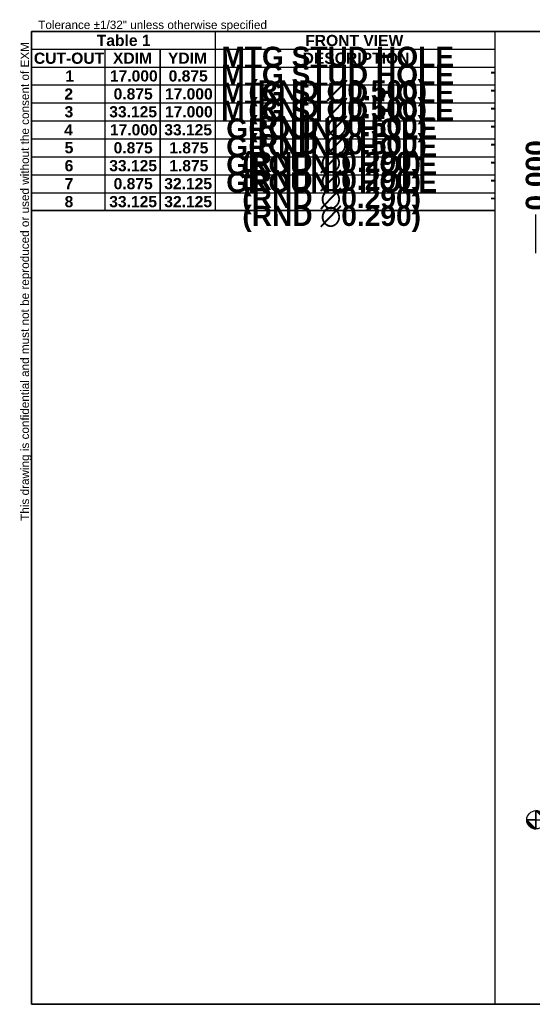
# Model space of a CAD drawing. Header units: inches. Extents: x 3.7 to 94.7, y 2.5 to 61.3.
# Tile 1 of 2: x 3.7 to 34.2, y 2.5 to 61.2. Entities that reach past the tile are written whole.
import ezdxf

# ---------------------------------------------------------------- set-up
doc = ezdxf.new("R2010")
doc.units = ezdxf.units.IN
doc.header["$LTSCALE"] = 10
doc.header["$MEASUREMENT"] = 0
doc.layers.get('0').update_dxf_attribs({"lineweight": 25})
for name, color, linetype, lineweight in [('Dimensions(ANSI)', 7, 'Continuous', 25), ('Sketch Geometry(ANSI)', 7, 'Continuous', 25), ('Symbols(ANSI)', 7, 'Continuous', 25)]:
    doc.layers.add(name, color=color, linetype=linetype, lineweight=lineweight)
doc.styles.add('Current-ANSI', font='arial.ttf')
doc.styles.add('Dimension-ANSI', font='arialbd.ttf')
doc.dimstyles.new('INCH-ANSI-VERTICAL', dxfattribs={"dimscale": 10, "dimtxt": 0.12, "dimasz": 0.098425, "dimexe": 0.04, "dimexo": 0.04, "dimgap": 0.031496, "dimtad": 0, "dimtih": 1, "dimtoh": 1, "dimdec": 3, "dimrnd": 1e-08, "dimzin": 0, "dimdsep": 46, "dimtxsty": 'Dimension-ANSI', "dimcen": 0.09, "dimdle": 0.312, "dimclrd": 179, "dimclre": 179, "dimclrt": 7, "dimadec": 1, "dimazin": 0, "dimtfac": 1, "dimtdec": 3, "dimtofl": 0, "dimtmove": 0, "dimatfit": 3, "dimfxl": 1, "dimtolj": 1, "dimtzin": 4, "dimlwd": 25, "dimlwe": 25, "dimarcsym": 0})

# ---------------------------------------------------------------- blocks, each defined once
blk = doc.blocks.new('Origin Indicator Symbol1')
at = {"layer": 'Dimensions(ANSI)'}
h = blk.add_hatch(color=7, dxfattribs=at)
edge = h.paths.add_edge_path(flags=0)
edge.add_line((5.85, 2.333), (5.948, 2.234))
edge.add_arc((5.85, 2.234), 0.0984, 0, 90)
h = blk.add_hatch(color=7, dxfattribs=at)
edge = h.paths.add_edge_path(flags=0)
edge.add_line((5.85, 2.136), (5.751, 2.234))
edge.add_arc((5.85, 2.234), 0.0984, 180, 270)
at = {"layer": 'Dimensions(ANSI)', "color": 7, "linetype": 'Continuous'}
for p, q in [((5.85, 2.333), (5.948, 2.234)), ((5.85, 2.136), (5.751, 2.234))]:
    blk.add_line(p, q, dxfattribs=at)
at = {"layer": 'Dimensions(ANSI)', "color": 7, "linetype": 'Continuous', "flags": 128}
for points in [[(5.85, 2.234), (5.948, 2.234), (5.85, 2.333), (5.85, 2.234)], [(5.85, 2.234), (5.85, 2.333), (5.85, 2.136), (5.85, 2.234)], [(5.85, 2.234), (5.85, 2.136), (5.751, 2.234), (5.85, 2.234)], [(5.85, 2.234), (5.751, 2.234), (5.85, 2.234), (5.85, 2.234)]]:
    blk.add_lwpolyline(points, dxfattribs=at)
at = {"layer": 'Dimensions(ANSI)', "color": 7, "linetype": 'Continuous'}
blk.add_circle((5.85, 2.234), 0.0984, dxfattribs=at)
for start, end in [(0, 90), (180, 270)]:
    blk.add_arc((5.85, 2.234), 0.0984, start, end, dxfattribs=at)
at = {"layer": 'Dimensions(ANSI)', "color": 7}
for points in [[(5.85, 2.234), (5.948, 2.234), (5.85, 2.333), (5.85, 2.234)], [(5.85, 2.234), (5.85, 2.333), (5.85, 2.136), (5.85, 2.234)], [(5.85, 2.234), (5.85, 2.136), (5.751, 2.234), (5.85, 2.234)], [(5.85, 2.234), (5.751, 2.234), (5.85, 2.234)]]:
    blk.add_solid(points, dxfattribs=at)
blk = doc.blocks.new('Hole Table1')
at = {"layer": 'Symbols(ANSI)'}
for p, q in [((0.438, 8.77), (0.438, 10.692)), ((0.438, 10.692), (5.407, 10.692)), ((5.407, 10.692), (5.407, 8.77)), ((0.438, 10.501), (1.225, 10.501)), ((1.225, 10.501), (1.225, 10.311)), ((1.225, 10.501), (1.816, 10.501)), ((1.225, 10.501), (1.225, 10.311)), ((1.816, 10.501), (1.816, 10.311)), ((1.816, 10.501), (2.406, 10.501)), ((1.816, 10.501), (1.816, 10.311)), ((2.406, 10.501), (2.406, 10.311)), ((2.406, 10.501), (5.407, 10.501)), ((2.406, 10.501), (2.406, 10.311)), ((0.438, 10.311), (1.225, 10.311)), ((0.438, 10.311), (1.225, 10.311)), ((1.225, 10.311), (1.816, 10.311)), ((1.225, 10.311), (1.225, 10.119)), ((1.225, 10.311), (1.816, 10.311)), ((1.225, 10.311), (1.225, 10.119)), ((1.816, 10.311), (2.406, 10.311)), ((1.816, 10.311), (1.816, 10.119)), ((1.816, 10.311), (2.406, 10.311)), ((1.816, 10.311), (1.816, 10.119)), ((2.406, 10.311), (5.407, 10.311)), ((2.406, 10.311), (2.406, 10.119)), ((2.406, 10.311), (5.407, 10.311)), ((2.406, 10.311), (2.406, 10.119)), ((0.438, 10.119), (1.225, 10.119)), ((0.438, 10.119), (1.225, 10.119)), ((1.225, 10.119), (1.816, 10.119)), ((1.225, 10.119), (1.225, 9.926)), ((1.225, 10.119), (1.816, 10.119)), ((1.225, 10.119), (1.225, 9.926)), ((1.816, 10.119), (2.406, 10.119)), ((1.816, 10.119), (1.816, 9.926)), ((1.816, 10.119), (2.406, 10.119)), ((1.816, 10.119), (1.816, 9.926)), ((2.406, 10.119), (5.407, 10.119)), ((2.406, 10.119), (2.406, 9.926)), ((2.406, 10.119), (5.407, 10.119)), ((2.406, 10.119), (2.406, 9.926)), ((0.438, 9.926), (1.225, 9.926)), ((0.438, 9.926), (1.225, 9.926)), ((1.225, 9.926), (1.816, 9.926)), ((1.225, 9.926), (1.225, 9.734)), ((1.225, 9.926), (1.816, 9.926)), ((1.225, 9.926), (1.225, 9.734)), ((1.816, 9.926), (2.406, 9.926)), ((1.816, 9.926), (1.816, 9.734)), ((1.816, 9.926), (2.406, 9.926)), ((1.816, 9.926), (1.816, 9.734)), ((2.406, 9.926), (5.407, 9.926)), ((2.406, 9.926), (2.406, 9.734)), ((2.406, 9.926), (5.407, 9.926)), ((2.406, 9.926), (2.406, 9.734)), ((0.438, 9.734), (1.225, 9.734)), ((0.438, 9.734), (1.225, 9.734)), ((1.225, 9.734), (1.816, 9.734)), ((1.225, 9.734), (1.225, 9.541)), ((1.225, 9.734), (1.816, 9.734)), ((1.225, 9.734), (1.225, 9.541)), ((1.816, 9.734), (2.406, 9.734)), ((1.816, 9.734), (1.816, 9.541)), ((1.816, 9.734), (2.406, 9.734)), ((1.816, 9.734), (1.816, 9.541)), ((2.406, 9.734), (5.407, 9.734)), ((2.406, 9.734), (2.406, 9.541)), ((2.406, 9.734), (5.407, 9.734)), ((2.406, 9.734), (2.406, 9.541)), ((0.438, 9.541), (1.225, 9.541)), ((0.438, 9.541), (1.225, 9.541)), ((1.225, 9.541), (1.816, 9.541)), ((1.225, 9.541), (1.225, 9.348)), ((1.225, 9.541), (1.816, 9.541)), ((1.225, 9.541), (1.225, 9.348)), ((1.816, 9.541), (2.406, 9.541)), ((1.816, 9.541), (1.816, 9.348)), ((1.816, 9.541), (2.406, 9.541)), ((1.816, 9.541), (1.816, 9.348)), ((2.406, 9.541), (5.407, 9.541)), ((2.406, 9.541), (2.406, 9.348)), ((2.406, 9.541), (5.407, 9.541)), ((2.406, 9.541), (2.406, 9.348)), ((0.438, 9.348), (1.225, 9.348)), ((0.438, 9.348), (1.225, 9.348)), ((1.225, 9.348), (1.816, 9.348)), ((1.225, 9.348), (1.225, 9.156)), ((1.225, 9.348), (1.816, 9.348)), ((1.225, 9.348), (1.225, 9.156)), ((1.816, 9.348), (2.406, 9.348)), ((1.816, 9.348), (1.816, 9.156)), ((1.816, 9.348), (2.406, 9.348)), ((1.816, 9.348), (1.816, 9.156)), ((2.406, 9.348), (5.407, 9.348)), ((2.406, 9.348), (2.406, 9.156)), ((2.406, 9.348), (5.407, 9.348)), ((2.406, 9.348), (2.406, 9.156)), ((0.438, 9.156), (1.225, 9.156)), ((0.438, 9.156), (1.225, 9.156)), ((1.225, 9.156), (1.816, 9.156)), ((1.225, 9.156), (1.225, 8.963)), ((1.225, 9.156), (1.816, 9.156)), ((1.225, 9.156), (1.225, 8.963)), ((1.816, 9.156), (2.406, 9.156)), ((1.816, 9.156), (1.816, 8.963)), ((1.816, 9.156), (2.406, 9.156)), ((1.816, 9.156), (1.816, 8.963)), ((2.406, 9.156), (5.407, 9.156)), ((2.406, 9.156), (2.406, 8.963)), ((2.406, 9.156), (5.407, 9.156)), ((2.406, 9.156), (2.406, 8.963)), ((0.438, 8.963), (1.225, 8.963)), ((0.438, 8.963), (1.225, 8.963)), ((1.225, 8.963), (1.816, 8.963)), ((1.225, 8.963), (1.225, 8.77)), ((1.225, 8.963), (1.816, 8.963)), ((1.225, 8.963), (1.225, 8.77)), ((1.816, 8.963), (2.406, 8.963)), ((1.816, 8.963), (1.816, 8.77)), ((1.816, 8.963), (2.406, 8.963)), ((1.816, 8.963), (1.816, 8.77)), ((2.406, 8.963), (5.407, 8.963)), ((2.406, 8.963), (2.406, 8.77)), ((2.406, 8.963), (5.407, 8.963)), ((2.406, 8.963), (2.406, 8.77)), ((0.438, 8.77), (1.225, 8.77)), ((5.407, 8.77), (0.438, 8.77)), ((1.225, 8.77), (1.816, 8.77)), ((1.816, 8.77), (2.406, 8.77)), ((2.406, 8.77), (5.407, 8.77))]:
    blk.add_line(p, q, dxfattribs=at)
at = {"layer": 'Symbols(ANSI)', "color": 7, "char_height": 0.12, "attachment_point": 7, "line_spacing_factor": 0.25, "style": 'Dimension-ANSI'}
for s, insert in [('                                          FRONT VIEW', (1.418, 10.534)), ('CUT-OUT', (0.463, 10.344)), ('XDIM', (1.311, 10.346)), ('YDIM', (1.901, 10.346)), ('DESCRIPTION', (3.346, 10.344)), ('1', (0.799, 10.155)), ('17.000', (1.278, 10.154)), ('0.875', (1.909, 10.154)), ('-', (5.361, 10.204)), ('2', (0.79, 9.962)), ('0.875', (1.318, 9.961)), ('17.000', (1.869, 9.961)), ('-', (5.361, 10.011)), ('3', (0.792, 9.769)), ('33.125', (1.271, 9.769)), ('17.000', (1.869, 9.769)), ('-', (5.361, 9.818)), ('4', (0.788, 9.577)), ('17.000', (1.278, 9.576)), ('33.125', (1.862, 9.576)), ('-', (5.361, 9.626)), ('5', (0.793, 9.384)), ('0.875', (1.318, 9.383)), ('1.875', (1.915, 9.383)), ('-', (5.361, 9.433)), ('6', (0.793, 9.191)), ('33.125', (1.271, 9.191)), ('1.875', (1.915, 9.191)), ('-', (5.361, 9.24)), ('7', (0.793, 9)), ('0.875', (1.318, 8.998)), ('32.125', (1.862, 8.998)), ('-', (5.361, 9.048)), ('8', (0.792, 8.805)), ('33.125', (1.271, 8.805)), ('32.125', (1.862, 8.805)), ('-', (5.361, 8.855))]:
    blk.add_mtext(s, dxfattribs=dict(at, insert=insert))
blk = doc.blocks.new('*D15')
at = {"layer": 'Defpoints', "color": 0, "linetype": 'Continuous', "transparency": 16777216}
for p in [(34.443, 49.619), (34.443, 46.919), (34.443, 46.919)]:
    blk.add_point(p, dxfattribs=at)
at = {"layer": 'Dimensions(ANSI)', "color": 179, "linetype": 'Continuous', "lineweight": 25, "transparency": 16777216}
blk.add_line((34.443, 47.319), (34.443, 49.619), dxfattribs=at)
at = {"layer": 'Dimensions(ANSI)', "color": 7, "linetype": 'Continuous', "lineweight": 25, "transparency": 16777216, "insert": (34.443, 51.955), "char_height": 1.2, "attachment_point": 5, "rotation": 90, "style": 'Dimension-ANSI'}
blk.add_mtext('\\A1;0.000', dxfattribs=at)
blk = doc.blocks.new('Hole Table2')
at = {"layer": 'Symbols(ANSI)'}
for p, q in [((0.437, 8.77), (0.437, 10.692)), ((0.437, 10.692), (2.406, 10.692)), ((2.406, 10.692), (2.406, 8.77)), ((0.437, 10.501), (1.225, 10.501)), ((1.225, 10.501), (1.225, 10.311)), ((1.225, 10.501), (1.815, 10.501)), ((1.225, 10.501), (1.225, 10.311)), ((1.815, 10.501), (1.815, 10.311)), ((1.815, 10.501), (2.406, 10.501)), ((1.815, 10.501), (1.815, 10.311)), ((0.437, 10.311), (1.225, 10.311)), ((0.437, 10.311), (1.225, 10.311)), ((1.225, 10.311), (1.815, 10.311)), ((1.225, 10.311), (1.225, 10.119)), ((1.225, 10.311), (1.815, 10.311)), ((1.225, 10.311), (1.225, 10.119)), ((1.815, 10.311), (2.406, 10.311)), ((1.815, 10.311), (1.815, 10.119)), ((1.815, 10.311), (2.406, 10.311)), ((1.815, 10.311), (1.815, 10.119)), ((0.437, 10.119), (1.225, 10.119)), ((0.437, 10.119), (1.225, 10.119)), ((1.225, 10.119), (1.815, 10.119)), ((1.225, 10.119), (1.225, 9.926)), ((1.225, 10.119), (1.815, 10.119)), ((1.225, 10.119), (1.225, 9.926)), ((1.815, 10.119), (2.406, 10.119)), ((1.815, 10.119), (1.815, 9.926)), ((1.815, 10.119), (2.406, 10.119)), ((1.815, 10.119), (1.815, 9.926)), ((0.437, 9.926), (1.225, 9.926)), ((0.437, 9.926), (1.225, 9.926)), ((1.225, 9.926), (1.815, 9.926)), ((1.225, 9.926), (1.225, 9.734)), ((1.225, 9.926), (1.815, 9.926)), ((1.225, 9.926), (1.225, 9.734)), ((1.815, 9.926), (2.406, 9.926)), ((1.815, 9.926), (1.815, 9.734)), ((1.815, 9.926), (2.406, 9.926)), ((1.815, 9.926), (1.815, 9.734)), ((0.437, 9.734), (1.225, 9.734)), ((0.437, 9.734), (1.225, 9.734)), ((1.225, 9.734), (1.815, 9.734)), ((1.225, 9.734), (1.225, 9.541)), ((1.225, 9.734), (1.815, 9.734)), ((1.225, 9.734), (1.225, 9.541)), ((1.815, 9.734), (2.406, 9.734)), ((1.815, 9.734), (1.815, 9.541)), ((1.815, 9.734), (2.406, 9.734)), ((1.815, 9.734), (1.815, 9.541)), ((0.437, 9.541), (1.225, 9.541)), ((0.437, 9.541), (1.225, 9.541)), ((1.225, 9.541), (1.815, 9.541)), ((1.225, 9.541), (1.225, 9.348)), ((1.225, 9.541), (1.815, 9.541)), ((1.225, 9.541), (1.225, 9.348)), ((1.815, 9.541), (2.406, 9.541)), ((1.815, 9.541), (1.815, 9.348)), ((1.815, 9.541), (2.406, 9.541)), ((1.815, 9.541), (1.815, 9.348)), ((0.437, 9.348), (1.225, 9.348)), ((0.437, 9.348), (1.225, 9.348)), ((1.225, 9.348), (1.815, 9.348)), ((1.225, 9.348), (1.225, 9.156)), ((1.225, 9.348), (1.815, 9.348)), ((1.225, 9.348), (1.225, 9.156)), ((1.815, 9.348), (2.406, 9.348)), ((1.815, 9.348), (1.815, 9.156)), ((1.815, 9.348), (2.406, 9.348)), ((1.815, 9.348), (1.815, 9.156)), ((0.437, 9.156), (1.225, 9.156)), ((0.437, 9.156), (1.225, 9.156)), ((1.225, 9.156), (1.815, 9.156)), ((1.225, 9.156), (1.225, 8.963)), ((1.225, 9.156), (1.815, 9.156)), ((1.225, 9.156), (1.225, 8.963)), ((1.815, 9.156), (2.406, 9.156)), ((1.815, 9.156), (1.815, 8.963)), ((1.815, 9.156), (2.406, 9.156)), ((1.815, 9.156), (1.815, 8.963)), ((0.437, 8.963), (1.225, 8.963)), ((0.437, 8.963), (1.225, 8.963)), ((1.225, 8.963), (1.815, 8.963)), ((1.225, 8.963), (1.225, 8.77)), ((1.225, 8.963), (1.815, 8.963)), ((1.225, 8.963), (1.225, 8.77)), ((1.815, 8.963), (2.406, 8.963)), ((1.815, 8.963), (1.815, 8.77)), ((1.815, 8.963), (2.406, 8.963)), ((1.815, 8.963), (1.815, 8.77)), ((0.437, 8.77), (1.225, 8.77)), ((2.406, 8.77), (0.437, 8.77)), ((1.225, 8.77), (1.815, 8.77)), ((1.815, 8.77), (2.406, 8.77))]:
    blk.add_line(p, q, dxfattribs=at)
at = {"layer": 'Symbols(ANSI)', "color": 7, "char_height": 0.12, "attachment_point": 7, "line_spacing_factor": 0.25, "style": 'Dimension-ANSI'}
for s, insert in [('Table 1', (1.137, 10.535)), ('CUT-OUT', (0.462, 10.344)), ('XDIM', (1.311, 10.346)), ('YDIM', (1.901, 10.346)), ('1', (0.799, 10.155)), ('17.000', (1.278, 10.154)), ('0.875', (1.908, 10.154)), ('2', (0.789, 9.962)), ('0.875', (1.318, 9.961)), ('17.000', (1.868, 9.961)), ('3', (0.791, 9.769)), ('33.125', (1.271, 9.769)), ('17.000', (1.868, 9.769)), ('4', (0.788, 9.577)), ('17.000', (1.278, 9.576)), ('33.125', (1.861, 9.576)), ('5', (0.792, 9.384)), ('0.875', (1.318, 9.383)), ('1.875', (1.915, 9.383)), ('6', (0.792, 9.191)), ('33.125', (1.271, 9.191)), ('1.875', (1.915, 9.191)), ('7', (0.792, 9)), ('0.875', (1.318, 8.998)), ('32.125', (1.861, 8.998)), ('8', (0.792, 8.805)), ('33.125', (1.271, 8.805)), ('32.125', (1.861, 8.805))]:
    blk.add_mtext(s, dxfattribs=dict(at, insert=insert))
blk = doc.blocks.new('Borders EXM - B (Inch) - B')
at = {"layer": 'Sketch Geometry(ANSI)', "linetype": 'Continuous', "lineweight": 35}
for p, q in [((16.438, 10.692), (0.437, 10.692)), ((0.437, 10.692), (0.437, 0.255)), ((0.437, 0.255), (16.438, 0.255))]:
    blk.add_line(p, q, dxfattribs=at)
at = {"layer": 'Sketch Geometry(ANSI)'}
blk.add_line((5.407, 10.692), (5.407, 0.255), dxfattribs=at)
at = {"layer": 'Symbols(ANSI)', "color": 7, "insert": (0.509, 10.692), "char_height": 0.09, "attachment_point": 7, "style": 'Current-ANSI'}
blk.add_mtext('Tolerance ±1/32" unless otherwise specified', dxfattribs=at)
at = {"layer": 'Symbols(ANSI)', "color": 7, "insert": (0.437, 5.442), "char_height": 0.09, "attachment_point": 7, "rotation": 90, "style": 'Current-ANSI'}
blk.add_mtext('This drawing is confidential and must not be reproduced or used without the consent of EXM', dxfattribs=at)
at = {"layer": 'Symbols(ANSI)', "color": 7, "style": 'Current-ANSI'}
blk.add_attdef('FILENAME_AND_PATH_001', (6.649, 10.718), '', height=0.09, dxfattribs=at)

msp = doc.modelspace()

# ---------------------------------------------------------------- block references
at = {"xscale": 5.555555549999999, "yscale": 5.555555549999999, "zscale": 5.555555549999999}
msp.add_blockref('Borders EXM - B (Inch) - B', (1.9444, 1.1313), dxfattribs=at)
at = {"layer": 'Dimensions(ANSI)', "xscale": 5.555555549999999, "yscale": 5.555555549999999, "zscale": 5.555555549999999}
msp.add_blockref('Origin Indicator Symbol1', (1.9444, 1.1313), dxfattribs=at)
at = {"layer": 'Symbols(ANSI)', "xscale": 5.555555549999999, "yscale": 5.555555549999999, "zscale": 5.555555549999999}
for name in ['Hole Table2', 'Hole Table1']:
    msp.add_blockref(name, (1.9444, 1.1313), dxfattribs=at)

# ---------------------------------------------------------------- texts
at = {"layer": 'Symbols(ANSI)', "color": 7, "char_height": 0.666667, "attachment_point": 5, "style": 'Dimension-ANSI'}
for s, insert, width in [('{\\fArial|b1|i0;\\H1.2000;MTG STUD HOLE (RND \\fAIGDT|b0|i0;\\H1.2000;n\\fArial|b1|i0;\\H1.2000;0.500)}', (22.6269, 57.8479), 13.939581), ('{\\fArial|b1|i0;\\H1.2000;MTG STUD HOLE (RND \\fAIGDT|b0|i0;\\H1.2000;n\\fArial|b1|i0;\\H1.2000;0.500)}', (22.6224, 56.7772), 13.939581), ('{\\fArial|b1|i0;\\H1.2000;MTG STUD HOLE (RND \\fAIGDT|b0|i0;\\H1.2000;n\\fArial|b1|i0;\\H1.2000;0.500)}', (22.6224, 55.7085), 13.939581), ('{\\fArial|b1|i0;\\H1.2000;MTG STUD HOLE (RND \\fAIGDT|b0|i0;\\H1.2000;n\\fArial|b1|i0;\\H1.2000;0.500)}', (22.6217, 54.6348), 13.939581), ('{\\fArial|b1|i0;\\H1.2000;GROUND HOLE (RND \\fAIGDT|b0|i0;\\H1.2000;n\\fArial|b1|i0;\\H1.2000;0.290)}', (22.2665, 53.5714), 13.215495), ('{\\fArial|b1|i0;\\H1.2000;GROUND HOLE (RND \\fAIGDT|b0|i0;\\H1.2000;n\\fArial|b1|i0;\\H1.2000;0.290)}', (22.2641, 52.4945), 13.215495), ('{\\fArial|b1|i0;\\H1.2000;GROUND HOLE (RND \\fAIGDT|b0|i0;\\H1.2000;n\\fArial|b1|i0;\\H1.2000;0.290)}', (22.2657, 51.4229), 13.215495), ('{\\fArial|b1|i0;\\H1.2000;GROUND HOLE (RND \\fAIGDT|b0|i0;\\H1.2000;n\\fArial|b1|i0;\\H1.2000;0.290)}', (22.2674, 50.3615), 13.215495)]:
    msp.add_mtext(s, dxfattribs=dict(at, insert=insert, width=width))

# ---------------------------------------------------------------- dimensions: what is measured, and where the dimension line sits
at = {"layer": 'Dimensions(ANSI)', "color": 179, "linetype": 'Continuous', "lineweight": 25, "true_color": 0x262658}
dim = msp.add_ordinate_dim(feature_location=(34.4429770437, 46.9189875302), offset=(0, 2.6998004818), dtype=1, origin=(34.4429770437, 46.9189875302), dimstyle='INCH-ANSI-VERTICAL', override={"dimgap": 0.031496, "dimtad": 0, "dimdec": 3, "dimlfac": 1, "dimtol": 0, "dimlim": 0, "dimtp": 0, "dimtm": 0, "dimtdec": 3}, dxfattribs=at)
dim.commit()
dim.dimension.update_dxf_attribs({"geometry": '*D15', "text_midpoint": (34.4429770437, 51.954758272)})

doc.saveas('drawing.dxf')
